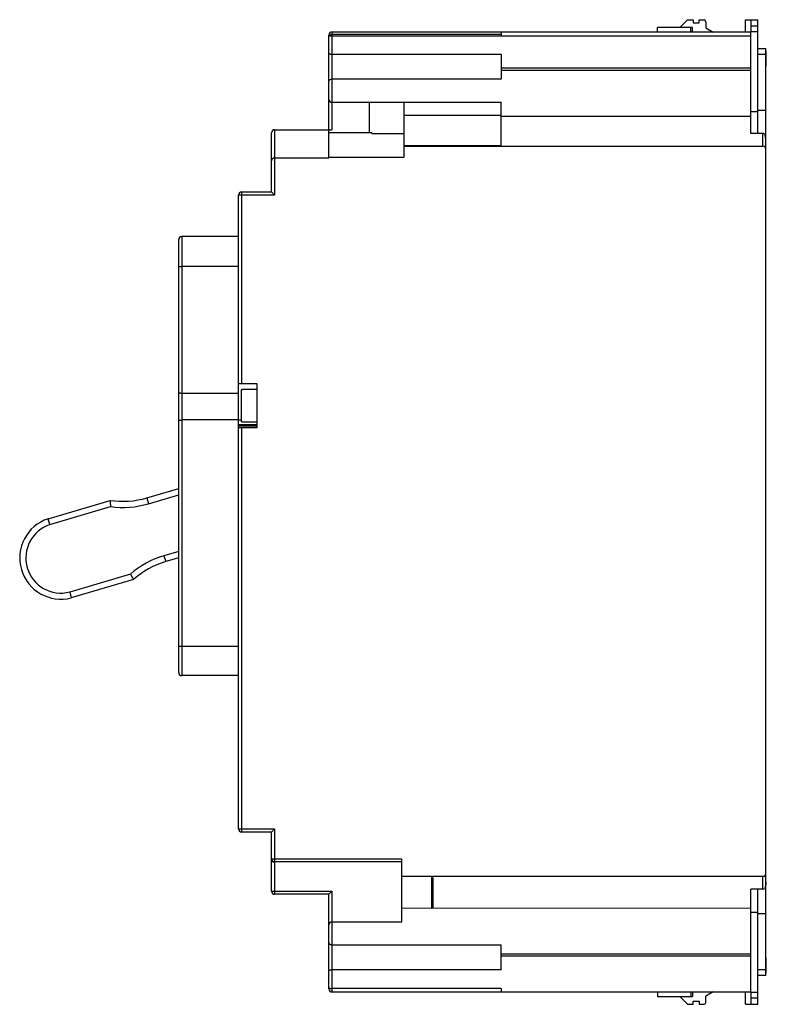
# Model space of a CAD drawing. Header units: millimetres. Extents: x 17 to 140, y 29 to 190.
import ezdxf

# ---------------------------------------------------------------- set-up
doc = ezdxf.new("R2010")
doc.units = ezdxf.units.MM
doc.header["$LTSCALE"] = 14.249969
doc.layers.get('0').update_dxf_attribs({"linetype": 'CONTINUOUS'})

msp = doc.modelspace()

# ---------------------------------------------------------------- linework, layer by layer
at = {"color": 7, "linetype": 'Continuous'}
for p, q in [((125.59, 188.63), (126.86, 189.9)), ((126.86, 189.9), (127.76, 189.9)), ((127.76, 189.9), (127.76, 189.4)), ((127.76, 189.4), (128.76, 189.4)), ((128.76, 189.4), (128.76, 189.9)), ((128.76, 189.9), (129.56, 189.9)), ((129.86, 189.6), (129.86, 188.6)), ((136.36, 187.9), (136.36, 189.92)), ((136.36, 189.92), (138.36, 189.92)), ((137.21, 189.92), (137.21, 187.93)), ((137.21, 188.91), (138.36, 188.91)), ((138.36, 171.31), (138.36, 189.92)), ((68.11, 167.31), (68.11, 187.4)), ((68.61, 187.9), (68.61, 171.9)), ((137.21, 187.9), (68.61, 187.9)), ((96.31, 187.48), (68.61, 187.48)), ((137.21, 187.2), (68.61, 187.2)), ((96.31, 187.91), (96.31, 187.19)), ((121.96, 187.9), (121.96, 188.63)), ((127.66, 188.63), (121.96, 188.63)), ((127.41, 187.9), (127.41, 188.63)), ((127.66, 187.9), (127.66, 188.63)), ((129.86, 188.6), (131.06, 187.9)), ((138.36, 187.93), (137.21, 187.93)), ((137.21, 171.31), (137.21, 187.9)), ((68.61, 184.26), (96.31, 184.26)), ((96.31, 184.26), (96.31, 180.17)), ((138.36, 185.2), (139.71, 185.2)), ((139.71, 184.2), (138.36, 184.2)), ((139.71, 33.4), (139.71, 185.2)), ((139.71, 184.8), (139.76, 184.8)), ((139.76, 182.3), (139.76, 184.8)), ((139.76, 182.3), (139.71, 182.3)), ((96.31, 182.05), (137.21, 182.05)), ((96.31, 181.65), (137.21, 181.65)), ((96.31, 180.17), (68.61, 180.17)), ((68.61, 176.4), (96.31, 176.4)), ((74.76, 171.41), (74.76, 176.4)), ((80.46, 167.4), (80.46, 176.4)), ((96.31, 169.21), (96.31, 176.4)), ((80.46, 174.29), (96.31, 174.29)), ((137.21, 174.89), (138.36, 174.89)), ((138.36, 175.1), (139.71, 175.1)), ((96.31, 174.14), (137.21, 174.14)), ((58.71, 161.71), (58.71, 171.4)), ((59.21, 171.9), (59.21, 161.21)), ((59.21, 171.9), (68.61, 171.9)), ((75.12, 171.41), (68.11, 171.41)), ((75.12, 171.41), (75.12, 171.24)), ((80.46, 171.24), (75.12, 171.24)), ((139.21, 171.31), (137.21, 171.31)), ((139.21, 169.21), (139.21, 171.31)), ((139.71, 170.6), (139.66, 170.6)), ((96.31, 169.27), (80.46, 169.27)), ((80.46, 169.21), (139.21, 169.21)), ((59.21, 167.31), (68.11, 167.31)), ((68.11, 167.4), (80.46, 167.4)), ((53.81, 161.71), (53.81, 130.32)), ((53.81, 161.71), (58.71, 161.71)), ((59.21, 161.21), (58.71, 161.71)), ((53.31, 57.4), (53.31, 161.21)), ((59.21, 161.21), (53.31, 161.21)), ((43.51, 83.01), (43.51, 153.92)), ((44.01, 154.42), (44.01, 82.51)), ((53.31, 154.42), (44.01, 154.42)), ((53.31, 149.48), (44.01, 149.48)), ((53.31, 130.32), (56.31, 130.32)), ((53.75, 129.31), (53.75, 124.09)), ((53.95, 129.31), (53.75, 129.31)), ((53.95, 129.37), (53.95, 129.31)), ((56.31, 129.37), (53.95, 129.37)), ((56.31, 130.32), (56.31, 123.09)), ((44.01, 128.78), (53.31, 128.78)), ((53.31, 124.37), (44.01, 124.37)), ((53.75, 124.33), (53.31, 124.33)), ((56.31, 123.56), (53.31, 123.56)), ((53.31, 123.43), (56.31, 123.43)), ((56.31, 123.09), (53.31, 123.09)), ((53.95, 124.09), (53.75, 124.09)), ((53.81, 123.09), (53.81, 56.9)), ((53.95, 124.09), (53.95, 124.04)), ((56.31, 124.03), (53.95, 124.03)), ((38.3, 111.62), (43.51, 113.17)), ((38.3, 111.62), (38.58, 110.66)), ((38.58, 110.66), (43.51, 112.12)), ((22.12, 108.2), (32.26, 111.2)), ((22.42, 107.24), (32.34, 110.18)), ((22.42, 107.24), (22.12, 108.2)), ((43.51, 102.86), (41.1, 102.15)), ((41.1, 102.15), (41.39, 101.19)), ((43.51, 101.82), (41.39, 101.19)), ((35.6, 99.15), (25.65, 96.2)), ((36.1, 98.26), (25.92, 95.24)), ((25.65, 96.2), (25.92, 95.24)), ((43.51, 87.33), (53.31, 87.33)), ((53.31, 82.51), (44.01, 82.51)), ((53.31, 57.4), (59.21, 57.4)), ((58.71, 56.9), (53.81, 56.9)), ((59.21, 57.4), (58.71, 56.9)), ((58.71, 47.2), (58.71, 56.9)), ((59.21, 57.4), (59.21, 46.7)), ((58.71, 52.5), (80.06, 52.5)), ((80.06, 52), (58.72, 52)), ((80.06, 42.2), (80.06, 52.5)), ((80.06, 49.65), (139.21, 49.65)), ((85.16, 49.4), (84.96, 49.65)), ((84.96, 44.4), (84.96, 49.65)), ((85.16, 49.4), (85.16, 44.47)), ((139.21, 47.56), (139.21, 49.65)), ((58.71, 47.2), (68.61, 47.2)), ((68.11, 46.7), (68.61, 47.2)), ((68.61, 47.2), (68.61, 30.7)), ((139.21, 47.56), (137.21, 47.56)), ((137.21, 30.7), (137.21, 47.56)), ((138.36, 28.68), (138.36, 47.56)), ((139.6, 48), (139.71, 48)), ((68.11, 46.7), (59.21, 46.7)), ((68.11, 31.2), (68.11, 46.7)), ((137.21, 44.4), (80.06, 44.41)), ((84.96, 44.41), (85.16, 44.47)), ((138.36, 43.71), (137.21, 43.71)), ((68.61, 42.2), (80.06, 42.2)), ((139.71, 43.5), (138.36, 43.5)), ((68.61, 38.44), (96.31, 38.44)), ((96.31, 34.34), (96.31, 38.44)), ((96.31, 36.95), (137.21, 36.95)), ((137.21, 36.56), (96.31, 36.56)), ((139.71, 36.3), (139.76, 36.3)), ((139.76, 33.8), (139.76, 36.3)), ((96.31, 34.34), (68.61, 34.34)), ((138.36, 34.4), (139.71, 34.4)), ((139.71, 33.4), (138.36, 33.4)), ((139.76, 33.8), (139.71, 33.8)), ((96.31, 31.28), (68.61, 31.28)), ((68.61, 30.7), (137.21, 30.7)), ((96.31, 31.28), (96.31, 30.7)), ((121.96, 30.7), (121.96, 29.97)), ((127.41, 30.7), (127.41, 29.97)), ((127.66, 30.7), (127.66, 29.97)), ((131.06, 30.7), (129.86, 30.01)), ((136.36, 28.68), (136.36, 30.7)), ((137.21, 30.68), (138.36, 30.68)), ((137.21, 30.68), (137.21, 28.68)), ((121.96, 29.97), (127.66, 29.97)), ((126.86, 28.7), (125.59, 29.97)), ((127.76, 29.2), (128.76, 29.2)), ((127.76, 28.7), (127.76, 29.2)), ((128.76, 29.2), (128.76, 28.7)), ((129.86, 29), (129.86, 30.01)), ((138.36, 29.7), (137.21, 29.7)), ((126.86, 28.7), (127.76, 28.7)), ((128.76, 28.7), (129.56, 28.7)), ((136.36, 28.68), (138.36, 28.68))]:
    msp.add_line(p, q, dxfattribs=at)
for centre, radius, start, end in [((129.56, 189.6), 0.3, 0, 90), ((68.61, 187.4), 0.5, 90, 180), ((68.61, 176.9), 0.5, 180, 270), ((59.21, 171.4), 0.5, 90, 180), ((139.21, 168.71), 0.5, 0.0511, 90.051), ((53.81, 161.21), 0.5, 90, 180), ((44.01, 153.92), 0.5, 90, 180), ((34.33, 125.01), 13.96, 261.48, 286.5), ((167.29, 120.63), 135.36, 183.9931, 184.4263), ((34.33, 125.01), 14.96, 262.3438, 286.5), ((24.22, 101.78), 6.75, 108.0556, 284.5969), ((24.22, 101.78), 5.75, 108.1853, 284.4381), ((45.35, 87.8), 14.96, 106.5, 130.6562), ((45.35, 87.8), 13.96, 106.5, 131.52), ((156.34, 164.92), 137.48, 208.577, 209.0036), ((44.01, 83.01), 0.5, 180, 270), ((53.81, 57.4), 0.5, 180, 270), ((59.21, 52.5), 0.5, 180, 270), ((139.21, 50.15), 0.5, 270.0295, 0.019), ((59.21, 47.2), 0.5, 180, 270), ((68.61, 41.7), 0.5, 90, 180), ((68.61, 31.2), 0.5, 180, 270), ((129.56, 29), 0.3, 270, 360)]:
    msp.add_arc(centre, radius, start, end, dxfattribs=at)
msp.add_ellipse((139.21, 168.71), major_axis=(0, 0.501), ratio=0.998334, start_param=-1.570796, end_param=0, dxfattribs=at)
for points, knots in [([(68.18, 187.34), (68.16, 187.32), (68.13, 187.27), (68.11, 187.22), (68.11, 187.19)], [0, 0, 0, 0, 0.529598, 1, 1, 1, 1]), ([(68.61, 187.2), (68.58, 187.2), (68.52, 187.2), (68.43, 187.2), (68.34, 187.2), (68.26, 187.2), (68.21, 187.2), (68.17, 187.2), (68.15, 187.2), (68.14, 187.19), (68.12, 187.19), (68.12, 187.19), (68.11, 187.19), (68.11, 187.19)], [0, 0, 0, 0, 0.194572, 0.38246, 0.555321, 0.706715, 0.830951, 0.881433, 0.923437, 0.956488, 0.980349, 0.994864, 1, 1, 1, 1]), ([(68.61, 187.48), (68.53, 187.48), (68.38, 187.46), (68.23, 187.39), (68.18, 187.34)], [0, 0, 0, 0, 0.543829, 1, 1, 1, 1]), ([(68.11, 184.47), (68.11, 184.44), (68.14, 184.4), (68.2, 184.36), (68.28, 184.31), (68.42, 184.27), (68.55, 184.26), (68.61, 184.26)], [0, 0, 0, 0, 0.143006, 0.240625, 0.358783, 0.653223, 1, 1, 1, 1]), ([(68.11, 179.88), (68.11, 179.92), (68.14, 179.99), (68.22, 180.06), (68.37, 180.15), (68.51, 180.17), (68.61, 180.17)], [0, 0, 0, 0, 0.170775, 0.33002, 0.524245, 1, 1, 1, 1]), ([(139.5, 171.19), (139.46, 171.23), (139.37, 171.29), (139.27, 171.31), (139.21, 171.31)], [0, 0, 0, 0, 0.492201, 1, 1, 1, 1]), ([(139.71, 170.12), (139.71, 170.3), (139.67, 170.67), (139.57, 171.02), (139.5, 171.19)], [0, 0, 0, 0, 0.499732, 1, 1, 1, 1]), ([(59.21, 167.31), (59.14, 167.31), (58.99, 167.28), (58.83, 167.14), (58.73, 166.98), (58.71, 166.86), (58.71, 166.8)], [0, 0, 0, 0, 0.29403, 0.551979, 0.782301, 1, 1, 1, 1]), ([(43.51, 149.49), (43.51, 149.49), (43.52, 149.49), (43.52, 149.49), (43.54, 149.49), (43.55, 149.49), (43.57, 149.49), (43.61, 149.48), (43.66, 149.48), (43.74, 149.48), (43.83, 149.48), (43.92, 149.48), (43.98, 149.48), (44.01, 149.48)], [0, 0, 0, 0, 0.005171, 0.019692, 0.043554, 0.076601, 0.1186, 0.169075, 0.293298, 0.444681, 0.617536, 0.805424, 1, 1, 1, 1]), ([(43.51, 128.89), (43.51, 128.87), (43.55, 128.84), (43.6, 128.83), (43.69, 128.8), (43.83, 128.78), (43.95, 128.78), (44.01, 128.78)], [0, 0, 0, 0, 0.103629, 0.197228, 0.318646, 0.631349, 1, 1, 1, 1]), ([(43.51, 124.23), (43.51, 124.26), (43.55, 124.29), (43.6, 124.31), (43.69, 124.34), (43.83, 124.37), (43.95, 124.37), (44.01, 124.37)], [0, 0, 0, 0, 0.116878, 0.211488, 0.331693, 0.638504, 1, 1, 1, 1]), ([(139.71, 48.72), (139.71, 48.53), (139.68, 48.25), (139.57, 47.89), (139.49, 47.71), (139.44, 47.63)], [0, 0, 0, 0, 0.499318, 0.749847, 1, 1, 1, 1]), ([(139.21, 47.56), (139.23, 47.56), (139.31, 47.56), (139.39, 47.6), (139.44, 47.63)], [0, 0, 0, 0, 0.254897, 1, 1, 1, 1]), ([(68.11, 38.73), (68.11, 38.69), (68.14, 38.62), (68.22, 38.55), (68.37, 38.46), (68.51, 38.44), (68.61, 38.44)], [0, 0, 0, 0, 0.170811, 0.330044, 0.524257, 1, 1, 1, 1]), ([(68.11, 34.14), (68.11, 34.16), (68.14, 34.21), (68.2, 34.25), (68.28, 34.29), (68.42, 34.33), (68.55, 34.34), (68.61, 34.34)], [0, 0, 0, 0, 0.142967, 0.240588, 0.358757, 0.653207, 1, 1, 1, 1]), ([(68.11, 31.42), (68.11, 31.4), (68.12, 31.38), (68.15, 31.35), (68.2, 31.33), (68.24, 31.32), (68.26, 31.32)], [0, 0, 0, 0, 0.166663, 0.373477, 0.649486, 1, 1, 1, 1]), ([(68.26, 31.32), (68.31, 31.3), (68.43, 31.29), (68.55, 31.28), (68.61, 31.28)], [0, 0, 0, 0, 0.460225, 1, 1, 1, 1])]:
    msp.add_open_spline(points, degree=3, knots=knots, dxfattribs=at)

doc.saveas('drawing.dxf')
